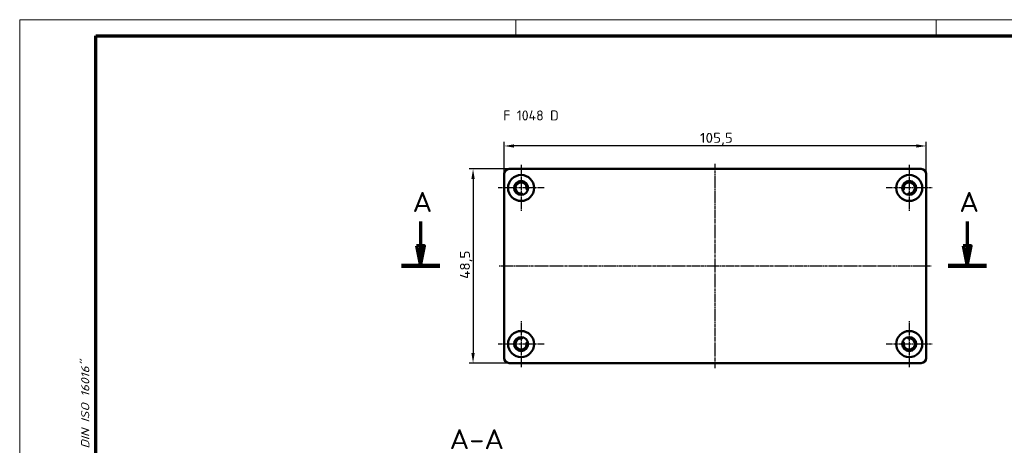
# Model space of a CAD drawing. Header units: millimetres. Extents: x 1 to 419, y 1 to 296.
# Tile 5 of 7: x 1 to 247, y 190 to 296. Entities that reach past the tile are written whole.
import ezdxf

# ---------------------------------------------------------------- set-up
doc = ezdxf.new("R2010")
doc.units = ezdxf.units.MM
doc.linetypes.add('CHAIN', pattern=[0.3543, 0.2362, -0.0295, 0.0591, -0.0295])
doc.linetypes.add('DASH_DOT', pattern=[0.37, 0.24, -0.06, 0.01, -0.06])
doc.layers.get('0').update_dxf_attribs({"lineweight": 25})
for name, color, linetype, lineweight in [('Bemaßung (ISO)', 1, 'Continuous', 25), ('Mittellinie (ISO)', 1, 'DASH_DOT', 25), ('Mittelpunktmarkierung (ISO)', 1, 'DASH_DOT', 25), ('Rahmen (ISO)', 7, 'Continuous', 70), ('Schnittlinie (ISO)', 3, 'CHAIN', 70), ('Sichtbar (ISO)', 7, 'Continuous', 50), ('Symbol (ISO)', 1, 'Continuous', 25)]:
    doc.layers.add(name, color=color, linetype=linetype, lineweight=lineweight)
doc.styles.add('2_5', font='isocpeur.ttf', dxfattribs={"width": 1.1})
doc.styles.add('5', font='isocpeur.ttf', dxfattribs={"width": 1.1})
doc.styles.add('Notiztext (DIN)', font='isocpeur.ttf', dxfattribs={"width": 1.1})
doc.dimstyles.new('Standard (DIN)', dxfattribs={"dimtxt": 2.5, "dimasz": 2.5, "dimexe": 1, "dimexo": 0, "dimgap": 0.2, "dimtad": 1, "dimdec": 6, "dimrnd": 1e-08, "dimtxsty": '2_5', "dimcen": 0.09, "dimdle": 7, "dimclrd": 256, "dimclre": 256, "dimclrt": 5, "dimadec": 6, "dimazin": 2, "dimtfac": 0.72, "dimtmove": 0, "dimatfit": 3, "dimfxl": 1, "dimtolj": 1, "dimlwd": -1, "dimlwe": -1, "dimarcsym": 0})

# ---------------------------------------------------------------- blocks, each defined once
blk = doc.blocks.new('Ränder Bopla-A3-Rahmen')
at = {"color": 1, "linetype": 'Continuous', "lineweight": 18}
for p, q in [((1, 296), (419, 296)), ((1, 1), (1, 296)), ((125, 296), (125, 292)), ((230, 296), (230, 292))]:
    blk.add_line(p, q, dxfattribs=at)
at = {"color": 3, "linetype": 'Continuous', "lineweight": 70}
for p, q in [((20, 292), (415, 292)), ((20, 5), (20, 292))]:
    blk.add_line(p, q, dxfattribs=at)
at = {"layer": 'Rahmen (ISO)', "color": 1, "insert": (19, 55), "char_height": 2.03, "width": 168.977, "attachment_point": 7, "rotation": 90, "style": 'Notiztext (DIN)'}
blk.add_mtext('\\fISOCPEUR|b0|i0;\\W1.20;\\H2.0300;"Schutzvermerk nach DIN ISO 16016 beachten" \\fISOCPEUR|b0|i1;\\W1.20;\\H2.0300;"Please pay attention to copyright note DIN ISO 16016"', dxfattribs=at)
blk = doc.blocks.new('2DTransSchnitt0')
at = {"layer": 'Schnittlinie (ISO)', "linetype": 'Continuous'}
for p, q in [((101.15, 245.52), (101.15, 239.44)), ((237.77, 245.52), (237.77, 239.44)), ((100.15, 239.44), (101.15, 234.44)), ((102.15, 239.44), (100.15, 239.44)), ((101.15, 239.44), (101.15, 234.44)), ((101.15, 234.44), (102.15, 239.44)), ((236.77, 239.44), (237.77, 234.44)), ((238.77, 239.44), (236.77, 239.44)), ((237.77, 239.44), (237.77, 234.44)), ((237.77, 234.44), (238.77, 239.44))]:
    blk.add_line(p, q, dxfattribs=at)
at = {"layer": 'Schnittlinie (ISO)', "linetype": 'Continuous', "lineweight": 140}
for p, q in [((96.36, 234.44), (105.94, 234.44)), ((232.98, 234.44), (242.56, 234.44))]:
    blk.add_line(p, q, dxfattribs=at)
at = {"layer": 'Schnittlinie (ISO)', "linetype": 'Continuous', "flags": 128}
for points in [[(100.15, 239.44), (101.15, 234.44), (102.15, 239.44), (100.15, 239.44)], [(236.77, 239.44), (237.77, 234.44), (238.77, 239.44), (236.77, 239.44)]]:
    blk.add_lwpolyline(points, dxfattribs=at)
at = {"layer": 'Schnittlinie (ISO)'}
for points in [[(100.15, 239.44), (101.15, 234.44), (102.15, 239.44), (100.15, 239.44)], [(236.77, 239.44), (237.77, 234.44), (238.77, 239.44), (236.77, 239.44)]]:
    blk.add_solid(points, dxfattribs=at)
at = {"layer": 'Schnittlinie (ISO)', "char_height": 5, "attachment_point": 7, "style": '5'}
for insert in [(99.15, 247.94), (235.77, 247.94)]:
    blk.add_mtext('A', dxfattribs=dict(at, insert=insert))
blk = doc.blocks.new('*D9')
at = {"layer": 'Bemaßung (ISO)'}
for p, q in [((122.03, 257.44), (122.03, 265.44)), ((225.03, 264.44), (124.53, 264.44)), ((227.53, 257.44), (227.53, 265.44))]:
    blk.add_line(p, q, dxfattribs=at)
for points in [[(124.53, 264.85), (124.53, 264.02), (122.03, 264.44)], [(225.03, 264.85), (225.03, 264.02), (227.53, 264.44)]]:
    blk.add_solid(points, dxfattribs=at)
at = {"layer": 'Defpoints', "color": 0}
for p in [(122.03, 264.44), (122.03, 257.44), (227.53, 257.44)]:
    blk.add_point(p, dxfattribs=at)
at = {"layer": 'Bemaßung (ISO)', "color": 5, "insert": (170.99, 264.64), "char_height": 2.5, "attachment_point": 7, "style": '2_5'}
blk.add_mtext('\\A1;105,5', dxfattribs=at)
blk = doc.blocks.new('*D10')
at = {"layer": 'Bemaßung (ISO)'}
for p, q in [((123.28, 258.69), (113.28, 258.69)), ((114.28, 256.19), (114.28, 212.69)), ((123.28, 210.19), (113.28, 210.19))]:
    blk.add_line(p, q, dxfattribs=at)
for points in [[(113.86, 256.19), (114.69, 256.19), (114.28, 258.69)], [(113.86, 212.69), (114.69, 212.69), (114.28, 210.19)]]:
    blk.add_solid(points, dxfattribs=at)
at = {"layer": 'Defpoints', "color": 0}
for p in [(123.28, 258.69), (114.28, 210.19), (123.28, 210.19)]:
    blk.add_point(p, dxfattribs=at)
at = {"layer": 'Bemaßung (ISO)', "color": 5, "insert": (114.08, 231.21), "char_height": 2.5, "attachment_point": 7, "rotation": 90, "style": '2_5'}
blk.add_mtext('\\A1;48,5', dxfattribs=at)

msp = doc.modelspace()

# ---------------------------------------------------------------- linework, layer by layer
at = {"layer": 'Mittellinie (ISO)', "linetype": 'CHAIN'}
for p, q in [((174.7761088, 208.9367289), (174.7761088, 259.9367289)), ((228.7761088, 234.4367289), (120.7761088, 234.4367289))]:
    msp.add_line(p, q, dxfattribs=at)
at = {"layer": 'Mittelpunktmarkierung (ISO)', "linetype": 'CHAIN'}
for p, q in [((126.2761088, 259.6867289), (126.2761088, 248.1867289)), ((223.2761088, 259.6867289), (223.2761088, 248.1867289)), ((132.0261088, 253.9367289), (120.5261088, 253.9367289)), ((229.0261088, 253.9367289), (217.5261088, 253.9367289)), ((126.2761088, 220.6867289), (126.2761088, 209.1867289)), ((223.2761088, 220.6867289), (223.2761088, 209.1867289)), ((132.0261088, 214.9367289), (120.5261088, 214.9367289)), ((229.0261088, 214.9367289), (217.5261088, 214.9367289))]:
    msp.add_line(p, q, dxfattribs=at)
at = {"layer": 'Sichtbar (ISO)'}
for p, q in [((123.2761088, 258.6867289), (226.2761088, 258.6867289)), ((122.0261088, 211.4367289), (122.0261088, 257.4367289)), ((227.5261088, 257.4367289), (227.5261088, 211.4367289)), ((127.7881903, 253.4533969), (127.9430219, 253.4039055)), ((221.6091958, 253.4039055), (221.7640274, 253.4533969)), ((126.6481268, 252.2267281), (126.6135718, 252.385562)), ((222.9386459, 252.385562), (222.9040909, 252.2267281)), ((126.6135718, 216.4878958), (126.6481268, 216.6467296)), ((222.9040909, 216.6467296), (222.9386459, 216.4878958)), ((127.9430219, 215.4695523), (127.7881903, 215.4200608)), ((221.7640274, 215.4200608), (221.6091958, 215.4695523)), ((226.2761088, 210.1867289), (123.2761088, 210.1867289))]:
    msp.add_line(p, q, dxfattribs=at)
for centre, radius in [((126.2761088, 253.9367289), 3.25), ((223.2761088, 253.9367289), 3.25), ((126.2761088, 253.9367289), 1.75), ((223.2761088, 253.9367289), 1.75), ((126.2761088, 214.9367289), 3.25), ((126.2761088, 214.9367289), 1.75), ((223.2761088, 214.9367289), 3.25), ((223.2761088, 214.9367289), 1.75)]:
    msp.add_circle(centre, radius, dxfattribs=at)
for centre, radius, start, end in [((123.2761088, 257.4367289), 1.25, 90, 180), ((226.2761088, 257.4367289), 1.25, 0, 90), ((126.2761088, 253.9367289), 1.4, 349.454444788, 275.092933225), ((127.8490844, 253.6439013), 0.2, 169.454444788, 252.273689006), ((221.7031333, 253.6439013), 0.2, 287.726310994, 10.545555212), ((223.2761088, 253.9367289), 1.4, 264.907066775, 190.545555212), ((126.4181432, 252.3430456), 0.2, 12.273689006, 95.092933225), ((223.1340745, 252.3430456), 0.2, 84.907066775, 167.726310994), ((126.2761088, 214.9367289), 1.4, 84.907066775, 10.545555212), ((126.4181432, 216.5304121), 0.2, 264.907066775, 347.726310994), ((127.8490844, 215.2295565), 0.2, 107.726310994, 190.545555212), ((221.7031333, 215.2295565), 0.2, 349.454444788, 72.273689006), ((223.2761088, 214.9367289), 1.4, 169.454444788, 95.092933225), ((223.1340745, 216.5304121), 0.2, 192.273689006, 275.092933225), ((123.2761088, 211.4367289), 1.25, 180, 270), ((226.2761088, 211.4367289), 1.25, 270, 0)]:
    msp.add_arc(centre, radius, start, end, dxfattribs=at)

# ---------------------------------------------------------------- block references
msp.add_blockref('Ränder Bopla-A3-Rahmen', (0, 0))
at = {"layer": 'Schnittlinie (ISO)'}
msp.add_blockref('2DTransSchnitt0', (0, 0), dxfattribs=at)

# ---------------------------------------------------------------- texts
at = {"layer": 'Symbol (ISO)', "color": 5, "insert": (121.8100472, 273.3114385), "char_height": 2.5, "width": 14.826066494, "attachment_point": 1, "style": 'Notiztext (DIN)'}
msp.add_mtext('{\\fISOCPEUR|b0|i0;F 1048 D}', dxfattribs=at)
at = {"layer": 'Symbol (ISO)', "color": 3, "insert": (108.40253, 188.6496821), "char_height": 5, "attachment_point": 7, "style": '5'}
msp.add_mtext('A-A', dxfattribs=at)

# ---------------------------------------------------------------- dimensions: what is measured, and where the dimension line sits
at = {"layer": 'Bemaßung (ISO)'}
dim = msp.add_linear_dim(base=(122.0261088, 264.4367289), p1=(227.5261088, 257.4367289), p2=(122.0261088, 257.4367289), dimstyle='Standard (DIN)', override={"dimgap": 0.2, "dimdec": 6, "dimtol": 0, "dimlim": 0, "dimtp": 0, "dimtm": 0, "dimtdec": 2, "dimtofl": 0, "dimatfit": 1}, dxfattribs=at)
dim.commit()
dim.dimension.update_dxf_attribs({"geometry": '*D9', "text_midpoint": (174.7761088, 264.4367289), "dimtype": 160})
dim = msp.add_linear_dim(base=(114.2761088, 210.1867289), p1=(123.2761088, 258.6867289), p2=(123.2761088, 210.1867289), angle=270, dimstyle='Standard (DIN)', override={"dimgap": 0.2, "dimdec": 6, "dimtol": 0, "dimlim": 0, "dimtp": 0, "dimtm": 0, "dimtdec": 2, "dimtofl": 0, "dimatfit": 1}, dxfattribs=at)
dim.commit()
dim.dimension.update_dxf_attribs({"geometry": '*D10', "text_midpoint": (114.2761088, 234.4367289), "dimtype": 160})

doc.saveas('drawing.dxf')
